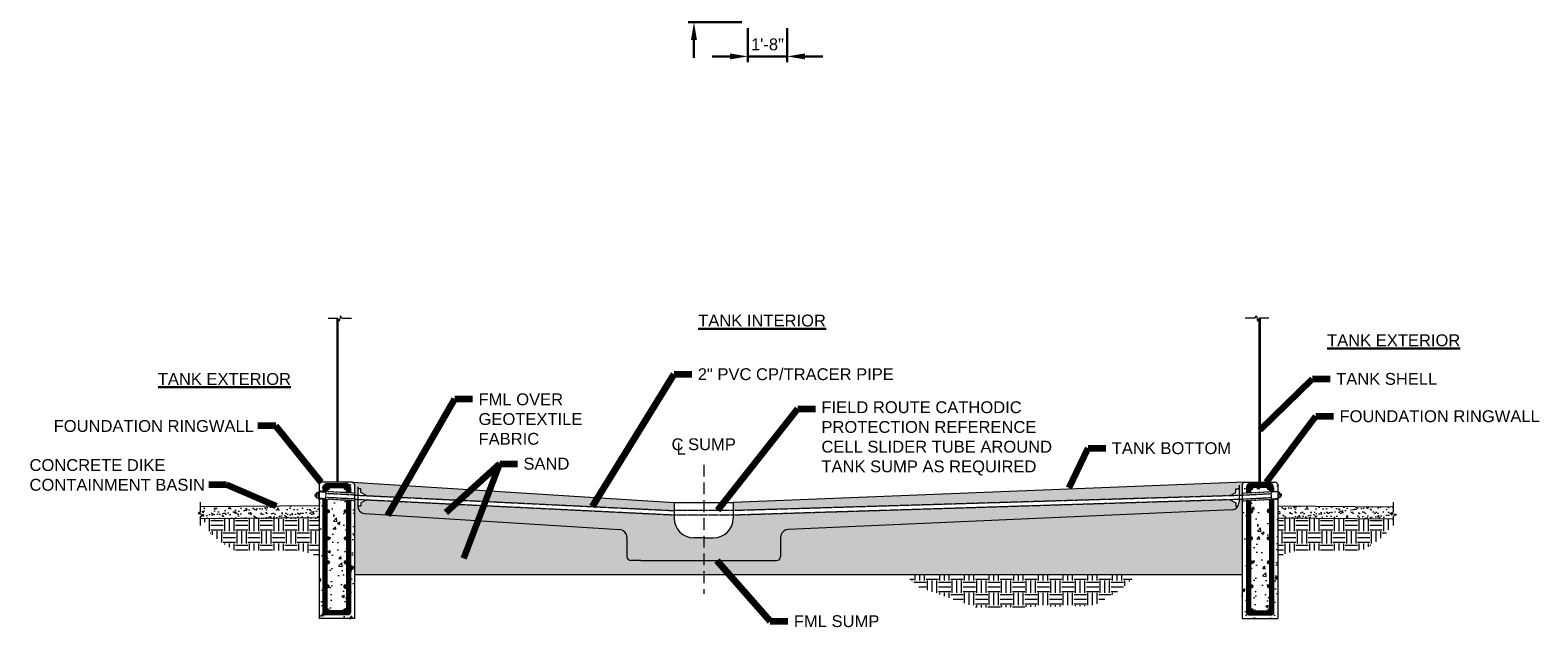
# Model space of a CAD drawing. Header units: inches. Extents: x -1412 to -265, y -396 to 498.
# Tile 4 of 5: x -1030 to -265, y -396 to -94. Entities that reach past the tile are written whole.
import ezdxf

# ---------------------------------------------------------------- set-up
doc = ezdxf.new("R2010")
doc.units = ezdxf.units.IN
doc.header["$MEASUREMENT"] = 0
for name, pattern in [('( Dashed )', [9, 6, -3]), ('HIDDEN', [0.19685, 0.15748, -0.03937]), ('HIDDEN2', [0.1875, 0.125, -0.0625])]:
    doc.linetypes.add(name, pattern=pattern)
doc.layers.get('DefPoints').update_dxf_attribs({"lineweight": 0})
for name, color, linetype, lineweight in [('G-ANNO-DIMS', 2, 'Continuous', 0), ('G-ANNO-MASK', 1, 'Continuous', 0), ('G-ANNO-NOTE', 4, 'Continuous', 30), ('G-ANNO-PATT', 250, 'Continuous', 0), ('G-ANNO-TEXT', 2, 'Continuous', 30), ('G-GRID-COOR', 2, 'Continuous', 13), ('M-DETL-LGHT', 3, 'Continuous', 0), ('M-DETL-MEDM', 5, 'Continuous', 0), ('M-DETL-MLGT', 2, 'Continuous', 0), ('S-REIN-RBAR', 1, 'Continuous', 70)]:
    doc.layers.add(name, color=color, linetype=linetype, lineweight=lineweight)
doc.styles.add("AEC_AC_09ArchDims-CC_1-4_1'", font='arial.ttf', dxfattribs={"height": 6})
doc.styles.add("AEC_AC_48Text-LeftTop_1-4_1'", font='arial.ttf', dxfattribs={"height": 6})
doc.dimstyles.new("AEC_AC_09_Arch-Dims_1-4_1'", dxfattribs={"dimtxt": 6, "dimasz": 9, "dimexe": 3, "dimexo": 3, "dimgap": 3, "dimtad": 1, "dimdec": 4, "dimzin": 15, "dimdsep": 46, "dimlunit": 4, "dimtxsty": "AEC_AC_09ArchDims-CC_1-4_1'", "dimcen": 0.09, "dimclrd": 256, "dimclre": 256, "dimazin": 2, "dimtfac": 0.7, "dimtdec": 4, "dimtix": 1, "dimtmove": 1, "dimatfit": 3, "dimfxl": 1, "dimfrac": 1, "dimtolj": 1, "dimtzin": 15, "dimlwd": 30, "dimlwe": 30, "dimarcsym": 0})
doc.dimstyles.new("AEC_AC_48_Notes_1-4_1'", dxfattribs={"dimtxt": 6, "dimasz": 9, "dimexe": 3, "dimexo": 3, "dimgap": 3, "dimtad": 1, "dimjust": 1, "dimdec": 3, "dimzin": 15, "dimdsep": 46, "dimlunit": 5, "dimtxsty": "AEC_AC_48Text-LeftTop_1-4_1'", "dimcen": 0.09, "dimclrd": 256, "dimclre": 256, "dimazin": 2, "dimtfac": 0.7, "dimtdec": 3, "dimtmove": 1, "dimatfit": 1, "dimfxl": 1, "dimfrac": 1, "dimtolj": 1, "dimtzin": 15, "dimlwd": 30, "dimlwe": 30, "dimarcsym": 0})
pattern_1 = [(0, (-2781.74, -3665.756), (6.249996, 6.249996), [6.249996, -6.249996]), (0, (-2781.74, -3663.412), (6.249996, 6.249996), [6.249996, -6.249996]), (0, (-2781.74, -3661.0684), (6.249996, 6.249996), [6.249996, -6.249996]), (90, (-2780.959, -3660.287), (-6.249996, 6.249996), [6.249996, -6.249996]), (90, (-2778.615, -3660.287), (-6.249996, 6.249996), [6.249996, -6.249996]), (90, (-2776.2714, -3660.287), (-6.249996, 6.249996), [6.249996, -6.249996])]

# ---------------------------------------------------------------- blocks, each defined once
blk = doc.blocks.new('*D60')
at = {"layer": 'DefPoints', "color": 0, "linetype": 'Continuous', "transparency": 16777216}
for p in [(-665.87, -89.68), (-645.87, -89.68), (-645.87, -107.03)]:
    blk.add_point(p, dxfattribs=at)
at = {"layer": 'G-ANNO-DIMS', "linetype": 'Continuous', "lineweight": 30, "transparency": 16777216}
for p, q in [((-665.87, -92.68), (-665.87, -110.03)), ((-645.87, -92.68), (-645.87, -110.03)), ((-674.87, -107.03), (-683.87, -107.03)), ((-665.87, -107.03), (-645.87, -107.03)), ((-636.87, -107.03), (-627.87, -107.03))]:
    blk.add_line(p, q, dxfattribs=at)
at = {"layer": 'G-ANNO-DIMS', "linetype": 'Continuous', "transparency": 16777216}
for points in [[(-674.87, -105.53), (-674.87, -108.53), (-665.87, -107.03)], [(-636.87, -105.53), (-636.87, -108.53), (-645.87, -107.03)]]:
    blk.add_solid(points, dxfattribs=at)
at = {"layer": 'G-ANNO-DIMS', "color": 0, "linetype": 'Continuous', "lineweight": 30, "transparency": 16777216, "insert": (-655.87, -100.97), "char_height": 6, "attachment_point": 5, "style": "AEC_AC_09ArchDims-CC_1-4_1'"}
blk.add_mtext('\\A1;1\'-8"', dxfattribs=at)
blk = doc.blocks.new('*D61')
at = {"layer": 'DefPoints', "color": 0, "linetype": 'Continuous', "transparency": 16777216}
for p in [(-665.87, -69.68), (-693.12, -89.68), (-665.87, -89.68)]:
    blk.add_point(p, dxfattribs=at)
at = {"layer": 'G-ANNO-DIMS', "linetype": 'Continuous', "lineweight": 30, "transparency": 16777216}
for p, q in [((-693.12, -60.68), (-693.12, -51.68)), ((-668.87, -69.68), (-696.12, -69.68)), ((-693.12, -69.68), (-693.12, -89.68)), ((-668.87, -89.68), (-696.12, -89.68)), ((-693.12, -98.68), (-693.12, -107.68))]:
    blk.add_line(p, q, dxfattribs=at)
at = {"layer": 'G-ANNO-DIMS', "linetype": 'Continuous', "transparency": 16777216}
for points in [[(-694.62, -60.68), (-691.62, -60.68), (-693.12, -69.68)], [(-694.62, -98.68), (-691.62, -98.68), (-693.12, -89.68)]]:
    blk.add_solid(points, dxfattribs=at)
at = {"layer": 'G-ANNO-DIMS', "color": 0, "linetype": 'Continuous', "lineweight": 30, "transparency": 16777216, "insert": (-699.18, -79.68), "char_height": 6, "attachment_point": 5, "rotation": 90, "style": "AEC_AC_09ArchDims-CC_1-4_1'"}
blk.add_mtext('\\A1;1\'-8"', dxfattribs=at)

msp = doc.modelspace()

# ---------------------------------------------------------------- hatches: boundary and pattern name
at = {"layer": 'G-ANNO-PATT'}
h = msp.add_hatch(dxfattribs=at)
h.set_pattern_fill('AR-CONC', color=256, style=0, pattern_type=2)
h.set_pattern_definition([(50, (-874.772, -325.266), (14.345, -1.255), [1.5, -16.5]), (355, (-874.772, -325.266), (-2.775, 15.044), [1.2, -13.2]), (100.45, (-873.576, -325.37), (11.57, 13.789), [1.275, -14.023]), (46.18, (-874.772, -321.266), (21.345, -3.31), [2.25, -24.75]), (96.64, (-872.993, -321.542), (18.693, 19.482), [1.912, -21.034]), (351.18, (-874.772, -321.266), (18.693, 19.482), [1.8, -19.8]), (21, (-872.772, -322.266), (11.938, -8.052), [1.5, -16.5]), (326, (-872.772, -322.266), (4.866, 14.503), [1.2, -13.2]), (71.45, (-871.777, -322.937), (16.804, 6.45), [1.275, -14.023]), (37.5, (-874.772, -325.266), (0.2432, 6.658), [0, -13.04, 0, -13.4, 0, -13.25]), (7.5, (-874.772, -325.266), (5.2614, 7.888), [0, -7.64, 0, -12.74, 0, -5.05]), (327.5, (-879.232, -325.266), (10.6764, -0.451), [0, -5, 0, -15.6, 0, -20.7]), (317.5, (-881.232, -325.266), (11.6637, 2.002), [0, -6.5, 0, -10.36, 0, -14.7])])
h.paths.add_polyline_path([(-883.18301, -327.46367), (-865.18308, -328.40715), (-865.18308, -323.94878), (-866.18308, -322.94878), (-882.18302, -322.94878), (-883.18301, -323.94878), (-883.18301, -327.46366)])
at = {"layer": 'G-ANNO-PATT', "lineweight": 13}
h = msp.add_hatch(dxfattribs=at)
h.set_pattern_fill('AR-SAND', color=256, style=0, pattern_type=2)
h.set_pattern_definition([(37.5, (-759.7848, -332.6886), (-0.12599, 3.85365), [0, -3.04, 0, -3.4, 0, -3.25]), (7.5, (-759.785, -332.6886), (3.53955, 5.6443), [0, -1.64, 0, -2.74, 0, -1.05]), (327.5, (-762.2448, -332.6886), (6.22828, 0.01132), [0, -1, 0, -3.6, 0, -4.7]), (317.5, (-762.245, -332.6886), (6.01225, 1.75535), [0, -0.5, 0, -2.36, 0, -2.7])])
h.paths.add_polyline_path([(-863.59977, -326.32811), (-861.99769, -326.32811), (-861.99769, -328.10077), (-858.90189, -329.72197), (-703.18301, -337.28565), (-703.18301, -333.1895), (-866.18308, -322.94878), (-865.18308, -323.94878), (-865.18308, -329.41541), (-864.08225, -329.47035), (-863.59977, -329.49378)])
h = msp.add_hatch(dxfattribs=at)
h.set_pattern_fill('AR-SAND', color=256, style=0, pattern_type=2)
h.set_pattern_definition([(37.5, (-512.5566, -329.1497), (-0.125987, 3.85365), [0, -3.04, 0, -3.4, 0, -3.25]), (7.5, (-512.5566, -329.1497), (3.53955, 5.6443), [0, -1.64, 0, -2.74, 0, -1.05]), (327.5, (-515.0166, -329.1497), (6.228284, 0.01132), [0, -1, 0, -3.6, 0, -4.7]), (317.5, (-515.0166, -329.1497), (6.01225, 1.75535), [0, -0.5, 0, -2.36, 0, -2.7])])
h.paths.add_polyline_path([(-415.18357, -329.41535), (-415.18357, -328.42238), (-415.18365, -328.42238), (-415.18357, -328.42237), (-415.18357, -323.94872), (-414.18358, -322.94872), (-673.18313, -333.1895), (-673.18313, -337.13948), (-421.31264, -329.60736), (-421.31298, -329.596), (-418.45762, -328.10071), (-418.45762, -326.32805), (-416.85554, -326.32805), (-416.85554, -329.47407), (-415.18357, -329.42407)])
at = {"layer": 'G-ANNO-PATT'}
h = msp.add_hatch(dxfattribs=at)
h.set_pattern_fill('AR-CONC', color=256, style=0, pattern_type=2)
h.set_pattern_definition([(50, (-407.534, -326.038), (14.345, -1.255), [1.5, -16.5]), (355, (-407.534, -326.038), (-2.775, 15.044), [1.2, -13.2]), (100.45, (-406.339, -326.143), (11.57, 13.789), [1.275, -14.023]), (46.18, (-407.534, -322.038), (21.345, -3.31), [2.25, -24.75]), (96.64, (-405.755, -322.314), (18.693, 19.482), [1.912, -21.034]), (351.18, (-407.534, -322.038), (18.693, 19.482), [1.8, -19.8]), (21, (-405.534, -323.038), (11.938, -8.052), [1.5, -16.5]), (326, (-405.534, -323.038), (4.866, 14.503), [1.2, -13.2]), (71.45, (-404.539, -323.709), (16.804, 6.45), [1.275, -14.023]), (37.5, (-407.534, -326.038), (0.2432, 6.6579), [0, -13.04, 0, -13.4, 0, -13.25]), (7.5, (-407.534, -326.038), (5.2614, 7.888), [0, -7.64, 0, -12.74, 0, -5.05]), (327.5, (-411.994, -326.038), (10.6764, -0.4511), [0, -5, 0, -15.6, 0, -20.7]), (317.5, (-413.994, -326.038), (11.6637, 2.002), [0, -6.5, 0, -10.36, 0, -14.7])])
h.paths.add_polyline_path([(-397.18365, -327.47889), (-397.18365, -323.94872), (-398.18364, -322.94872), (-414.18358, -322.94872), (-415.18357, -323.94872), (-415.18357, -328.42237)])
at = {"layer": 'G-ANNO-PATT', "lineweight": 13}
h = msp.add_hatch(dxfattribs=at)
h.set_pattern_fill('AR-SAND', color=256, style=0, pattern_type=2)
h.set_pattern_definition([(37.5, (-891.4003, -338.5266), (-0.12599, 3.85365), [0, -3.04, 0, -3.4, 0, -3.25]), (7.5, (-891.4003, -338.5266), (3.53955, 5.6443), [0, -1.64, 0, -2.74, 0, -1.05]), (327.5, (-893.8603, -338.5266), (6.22828, 0.01132), [0, -1, 0, -3.6, 0, -4.7]), (317.5, (-893.8603, -338.5266), (6.01225, 1.75535), [0, -0.5, 0, -2.36, 0, -2.7])])
h.paths.add_polyline_path([(-943.21349, -337.89908), (-944.4952, -338.69611), (-941.72911, -339.26697), (-943.21349, -340.07806), (-943.21349, -341.44871), (-883.18301, -340.94871), (-883.18301, -334.94873), (-943.21349, -335.44873)])
at = {"layer": 'G-ANNO-PATT'}
h = msp.add_hatch(dxfattribs=at)
h.set_pattern_fill('AR-CONC', color=256, style=0, pattern_type=2)
h.set_pattern_definition([(50, (-875.895, -346.611), (14.3452, -1.255), [1.5, -16.5]), (355, (-875.895, -346.611), (-2.775, 15.044), [1.2, -13.2]), (100.45, (-874.7, -346.716), (11.57, 13.789), [1.2748, -14.023]), (46.184, (-875.895, -342.611), (21.345, -3.3104), [2.25, -24.75]), (96.636, (-874.116, -342.887), (18.693, 19.482), [1.912, -21.034]), (351.184, (-875.895, -342.611), (18.693, 19.482), [1.8, -19.8]), (21, (-873.895, -343.611), (11.9381, -8.0524), [1.5, -16.5]), (326, (-873.895, -343.611), (4.8663, 14.503), [1.2, -13.2]), (71.45, (-872.9, -344.282), (16.8044, 6.4506), [1.2748, -14.023]), (37.5, (-875.895, -346.6114), (0.2432, 6.6579), [0, -13.04, 0, -13.4, 0, -13.25]), (7.5, (-875.895, -346.6114), (5.2614, 7.8882), [0, -7.64, 0, -12.74, 0, -5.05]), (327.5, (-880.355, -346.6114), (10.67645, -0.4511), [0, -5, 0, -15.6, 0, -20.7]), (317.5, (-882.355, -346.611), (11.6637, 2.0021), [0, -6.5, 0, -10.36, 0, -14.7])])
h.paths.add_polyline_path([(-883.18301, -331.36963), (-883.18301, -392.05849), (-865.18308, -392.05849), (-865.18308, -332.31174), (-881.6818, -331.4482), (-882.58098, -331.40114)])
at = {"layer": 'G-ANNO-PATT', "lineweight": 13}
h = msp.add_hatch(dxfattribs=at)
h.set_pattern_fill('AR-SAND', color=256, style=0, pattern_type=2)
h.set_pattern_definition([(37.5, (-584.8637, -353.332), (-0.125987, 3.853648), [0, -3.04, 0, -3.4, 0, -3.25]), (7.5, (-584.8637, -353.332), (3.53955, 5.64429), [0, -1.64, 0, -2.74, 0, -1.05]), (327.5, (-587.3237, -353.332), (6.228284, 0.01132), [0, -1, 0, -3.6, 0, -4.7]), (317.5, (-587.3237, -353.332), (6.01225, 1.75535), [0, -0.5, 0, -2.36, 0, -2.7])])
h.paths.add_polyline_path([(-416.85554, -332.98864, -0.373910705), (-420.29921, -336.94976), (-645.44618, -346.9162, 0.400050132), (-649.25186, -350.91148), (-649.25186, -360.60833, -0.414213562), (-651.25185, -362.60832), (-720.11431, -362.60832), (-725.11429, -362.60832, -0.414213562), (-727.11428, -360.60833), (-727.11428, -350.91148, 0.400050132), (-730.91997, -346.9162), (-860.1561, -338.80203, -0.373910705), (-863.59977, -334.8409), (-863.59977, -331.59655), (-864.1458, -331.56979), (-865.18308, -331.51895), (-865.18308, -369.75525), (-415.18293, -369.69361), (-415.18293, -332.32697), (-415.18365, -332.32697), (-415.18293, -332.32693), (-415.18293, -331.42707), (-416.85554, -331.47914)])
h = msp.add_hatch(dxfattribs=at)
h.set_pattern_fill('AR-SAND', color=256, style=0, pattern_type=2)
h.set_pattern_definition([(37.5, (-663.7684, -348.81), (-0.125987, 3.853648), [0, -3.04, 0, -3.4, 0, -3.25]), (7.5, (-663.7684, -348.81), (3.53955, 5.64429), [0, -1.64, 0, -2.74, 0, -1.05]), (327.5, (-666.2284, -348.81), (6.228284, 0.01132), [0, -1, 0, -3.6, 0, -4.7]), (317.5, (-666.2284, -348.81), (6.01225, 1.75535), [0, -0.5, 0, -2.36, 0, -2.7])])
h.paths.add_polyline_path([(-673.18313, -341.08946, -0.414213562), (-683.18309, -351.08942), (-688.18307, -351.08942), (-693.18305, -351.08942, -0.414213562), (-703.18301, -341.08946), (-703.18301, -339.45826), (-859.16045, -331.81411), (-861.99773, -333.29993), (-861.99773, -335.07259), (-863.57804, -335.07259), (-863.593, -335.07346, 0.357423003), (-860.1561, -338.80203), (-730.91997, -346.9162, -0.400050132), (-727.11428, -350.91148), (-727.11428, -360.60833, 0.414213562), (-725.11429, -362.60832), (-720.11431, -362.60832), (-651.25185, -362.60832, 0.414213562), (-649.25186, -360.60833), (-649.25186, -350.91148, -0.400050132), (-645.44618, -346.9162), (-420.29921, -336.94976, 0.224477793), (-417.44125, -335.07253), (-418.45758, -335.07253), (-418.45758, -333.29987), (-421.64944, -331.62837), (-421.6704, -331.62902), (-673.18313, -339.45826)])
at = {"layer": 'G-ANNO-PATT'}
h = msp.add_hatch(dxfattribs=at)
h.set_pattern_fill('AR-CONC', color=256, style=0, pattern_type=2)
h.set_pattern_definition([(50, (-407.534, -351.653), (14.3452, -1.255), [1.5, -16.5]), (355, (-407.534, -351.653), (-2.775, 15.044), [1.2, -13.2]), (100.45, (-406.339, -351.757), (11.57, 13.789), [1.2748, -14.023]), (46.184, (-407.534, -347.653), (21.345, -3.3104), [2.25, -24.75]), (96.636, (-405.755, -347.929), (18.693, 19.482), [1.912, -21.034]), (351.184, (-407.534, -347.653), (18.693, 19.482), [1.8, -19.8]), (21, (-405.534, -348.653), (11.938, -8.0524), [1.5, -16.5]), (326, (-405.534, -348.653), (4.8663, 14.503), [1.2, -13.2]), (71.45, (-404.539, -349.324), (16.8044, 6.4506), [1.2748, -14.023]), (37.5, (-407.534, -351.653), (0.2432, 6.6579), [0, -13.04, 0, -13.4, 0, -13.25]), (7.5, (-407.534, -351.653), (5.2614, 7.8882), [0, -7.64, 0, -12.74, 0, -5.05]), (327.5, (-411.994, -351.653), (10.67645, -0.4511), [0, -5, 0, -15.6, 0, -20.7]), (317.5, (-413.994, -351.653), (11.6637, 2.002), [0, -6.5, 0, -10.36, 0, -14.7])])
h.paths.add_polyline_path([(-415.18293, -392.05849), (-397.18301, -392.05849), (-397.18301, -340.92786), (-397.18365, -340.92786), (-397.18301, -340.92786), (-397.18301, -334.92789), (-397.18365, -334.92788), (-397.18301, -334.92788), (-397.18301, -331.96299), (-397.18365, -331.96299), (-397.18365, -331.35166), (-397.78575, -331.38429), (-397.78575, -331.41637), (-397.78748, -331.38438), (-398.6865, -331.43309), (-398.68492, -331.46343), (-398.68657, -331.4331), (-415.18293, -332.32693), (-415.18293, -332.32697), (-415.18293, -369.69361)])
at = {"layer": 'G-ANNO-PATT', "lineweight": 13}
h = msp.add_hatch(dxfattribs=at)
h.set_pattern_fill('AR-SAND', color=256, style=0, pattern_type=2)
h.set_pattern_definition([(37.5, (-369.8234, -338.1373), (-0.126, 3.85365), [0, -3.04, 0, -3.4, 0, -3.25]), (7.5, (-369.8234, -338.1373), (3.53955, 5.6443), [0, -1.64, 0, -2.74, 0, -1.05]), (327.5, (-372.2834, -338.1373), (6.22828, 0.01132), [0, -1, 0, -3.6, 0, -4.7]), (317.5, (-372.2834, -338.1373), (6.01225, 1.75535), [0, -0.5, 0, -2.36, 0, -2.7])])
h.paths.add_polyline_path([(-397.18301, -340.92786), (-338.47242, -341.41687), (-338.47242, -340.04623), (-336.98804, -339.23513), (-339.75413, -338.66427), (-338.47242, -337.86724), (-338.47242, -335.41689), (-397.18301, -334.92789), (-397.18301, -340.92786)])
at = {"layer": 'G-ANNO-PATT'}
h = msp.add_hatch(dxfattribs=at)
h.set_pattern_fill('EARTH', color=256, style=0, pattern_type=2)
h.set_pattern_definition(pattern_1)
h.paths.add_polyline_path([(-883.18416, -360.30503), (-883.18416, -340.92786), (-941.89597, -341.41688), (-938.66122, -348.25768), (-933.35593, -352.95842), (-926.12143, -357.41809), (-892.68886, -357.5328)])
h = msp.add_hatch(dxfattribs=at)
h.set_pattern_fill('EARTH', color=256, style=0, pattern_type=2)
h.set_pattern_definition(pattern_1)
h.paths.add_polyline_path([(-397.18365, -360.30503), (-397.18365, -340.92786), (-338.47184, -341.41688), (-341.70658, -348.25768), (-347.01188, -352.95842), (-354.24638, -357.41809), (-387.67895, -357.5328)])
h = msp.add_hatch(dxfattribs=at)
h.set_pattern_fill('EARTH', color=256, style=0, pattern_type=2)
h.set_pattern_definition([(0, (-2781.74, -3665.756), (6.249996, 6.249996), [6.249996, -6.249996]), (0, (-2781.74, -3663.412), (6.249996, 6.249996), [6.249996, -6.249996]), (0, (-2781.74, -3661.0684), (6.249996, 6.249996), [6.249996, -6.249996]), (90, (-2780.959, -3660.287), (-6.249996, 6.249996), [6.249996, -6.249996]), (90, (-2778.615, -3660.287), (-6.249996, 6.249996), [6.249996, -6.249996]), (90, (-2776.2714, -3660.287), (-6.249996, 6.249996), [6.249996, -6.249996])])
h.paths.add_polyline_path([(-475.94313, -376.67731), (-468.76635, -369.75525), (-586.2703, -369.75525), (-578.82771, -376.14647), (-549.32321, -386.50443), (-519.55289, -385.97325), (-490.57998, -385.70767)])
at = {"layer": 'M-DETL-MLGT', "linetype": 'HIDDEN'}
h = msp.add_hatch(color=256, dxfattribs=at)
h.paths.add_polyline_path([(-881.6818, -331.4482), (-882.58098, -331.40114), (-882.58098, -331.16124), (-881.66942, -331.20901)])
h.paths.add_polyline_path([(-881.66942, -327.78245), (-882.58098, -327.73468), (-882.55949, -327.49635), (-881.66942, -327.543)])
at = {"layer": 'M-DETL-MLGT', "linetype": 'HIDDEN', "extrusion": (0, 0, -1)}
h = msp.add_hatch(color=256, dxfattribs=at)
h.paths.add_polyline_path([(398.68492, -331.46343), (397.78575, -331.41637), (397.78575, -331.17647), (398.69731, -331.22424)])
h.paths.add_polyline_path([(398.69731, -327.79768), (397.78575, -327.74991), (397.80724, -327.51158), (398.69731, -327.55823)])

# ---------------------------------------------------------------- linework, layer by layer
at = {"layer": 'G-ANNO-MASK'}
for p, q in [((-878.55557, -239.75642), (-873.74776, -239.75642)), ((-872.93666, -241.2408), (-873.74776, -239.75642)), ((-872.3658, -238.47471), (-872.93666, -241.2408)), ((-871.56877, -239.75642), (-872.3658, -238.47471)), ((-871.56877, -239.75642), (-866.66808, -239.75642)), ((-408.79789, -239.75636), (-413.69858, -239.75636)), ((-408.79789, -239.75636), (-408.00086, -238.47466)), ((-408.00086, -238.47466), (-407.42999, -241.24074)), ((-407.42999, -241.24074), (-406.6189, -239.75636)), ((-401.81109, -239.75636), (-406.6189, -239.75636)), ((-943.21349, -337.89908), (-943.21349, -332.99839)), ((-338.47242, -337.86724), (-338.47242, -332.96655)), ((-943.21349, -337.89908), (-944.4952, -338.69611)), ((-944.4952, -338.69611), (-941.72911, -339.26697)), ((-941.72911, -339.26697), (-943.21349, -340.07806)), ((-943.21349, -344.88588), (-943.21349, -340.07806)), ((-338.47242, -337.86724), (-339.75413, -338.66427)), ((-339.75413, -338.66427), (-336.98804, -339.23513)), ((-336.98804, -339.23513), (-338.47242, -340.04623)), ((-338.47242, -344.85404), (-338.47242, -340.04623))]:
    msp.add_line(p, q, dxfattribs=at)
at = {"layer": 'G-ANNO-TEXT', "linetype": 'Continuous'}
for p, q in [((-690.9259, -245.13984), (-626.16782, -245.13984)), ((-372.10239, -255.14782), (-304.70411, -255.14782)), ((-964.7981, -274.78425), (-897.39982, -274.78425))]:
    msp.add_line(p, q, dxfattribs=at)
at = {"layer": 'G-GRID-COOR', "linetype": '( Dashed )'}
msp.add_line((-688.18307, -314.03235), (-688.18307, -379.52962), dxfattribs=at)
at = {"layer": 'M-DETL-LGHT'}
for p, q in [((-884.40237, -330.77702), (-884.25541, -328.0435)), ((-884.40237, -330.77702), (-884.25541, -328.0435)), ((-884.25528, -328.04339), (-883.39011, -328.0899)), ((-884.25528, -328.04339), (-883.39011, -328.0899)), ((-396.11144, -328.05862), (-396.97662, -328.10513)), ((-396.11144, -328.05862), (-396.97662, -328.10513)), ((-395.96436, -330.79225), (-396.11132, -328.05873)), ((-395.96436, -330.79225), (-396.11132, -328.05873)), ((-885.06561, -329.88469), (-885.0105, -328.85958)), ((-885.06561, -329.88469), (-885.0105, -328.85958)), ((-885.06561, -329.88469), (-884.35648, -329.92282)), ((-885.06561, -329.88469), (-884.35648, -329.92282)), ((-885.0105, -328.85958), (-884.30137, -328.8977)), ((-885.0105, -328.85958), (-884.30137, -328.8977)), ((-884.40237, -330.77702), (-883.53707, -330.82354)), ((-884.40237, -330.77702), (-883.53707, -330.82354)), ((-884.35648, -329.92282), (-884.35644, -329.92278)), ((-884.35648, -329.92282), (-884.35644, -329.92278)), ((-884.35644, -329.92278), (-884.30133, -328.89774)), ((-884.35644, -329.92278), (-884.30133, -328.89774)), ((-884.30133, -328.89774), (-884.30137, -328.8977)), ((-884.30133, -328.89774), (-884.30137, -328.8977)), ((-395.96436, -330.79225), (-396.82966, -330.83877)), ((-395.96436, -330.79225), (-396.82966, -330.83877)), ((-396.06539, -328.91297), (-396.06536, -328.91293)), ((-396.06539, -328.91297), (-396.06536, -328.91293)), ((-396.01029, -329.93801), (-396.06539, -328.91297)), ((-396.01029, -329.93801), (-396.06539, -328.91297)), ((-395.35623, -328.87481), (-396.06536, -328.91293)), ((-395.35623, -328.87481), (-396.06536, -328.91293)), ((-396.01025, -329.93805), (-396.01029, -329.93801)), ((-396.01025, -329.93805), (-396.01029, -329.93801)), ((-395.30112, -329.89992), (-396.01025, -329.93805)), ((-395.30112, -329.89992), (-396.01025, -329.93805)), ((-395.30112, -329.89992), (-395.35623, -328.87481)), ((-395.30112, -329.89992), (-395.35623, -328.87481))]:
    msp.add_line(p, q, dxfattribs=at)
at = {"layer": 'M-DETL-LGHT', "color": 3}
for p, q in [((-861.99769, -326.32811), (-863.59977, -326.32811)), ((-861.99769, -328.10077), (-861.99769, -326.32811)), ((-858.90189, -329.72197), (-861.99769, -328.10077)), ((-421.31298, -329.596), (-418.45762, -328.10071)), ((-418.45762, -326.32805), (-416.85554, -326.32805)), ((-418.45762, -328.10071), (-418.45762, -326.32805)), ((-883.18301, -334.94873), (-943.21349, -335.44873)), ((-861.99773, -335.07259), (-863.57804, -335.07259)), ((-859.16045, -331.81411), (-861.99773, -333.29993)), ((-861.99773, -333.29993), (-861.99773, -335.07259)), ((-421.67077, -331.6172), (-418.45758, -333.29987)), ((-418.45758, -333.29987), (-418.45758, -335.07253)), ((-418.45758, -335.07253), (-417.44125, -335.07253))]:
    msp.add_line(p, q, dxfattribs=at)
at = {"layer": 'M-DETL-LGHT', "linetype": 'HIDDEN'}
for p, q in [((-673.18313, -337.13948), (-414.89202, -329.41535)), ((-673.18313, -339.45826), (-414.89202, -331.41802)), ((-703.18301, -337.13948), (-673.18313, -337.13948)), ((-703.18301, -339.45826), (-673.18313, -339.45826))]:
    msp.add_line(p, q, dxfattribs=at)
at = {"layer": 'M-DETL-LGHT', "flags": 128}
for points in [[(-881.66942, -327.543), (-881.66942, -327.78245)], [(-398.69731, -327.55823), (-398.69731, -327.79768)], [(-882.58098, -331.16124), (-882.58098, -331.40114)], [(-881.66942, -331.20901), (-881.6818, -331.4482)], [(-398.69731, -331.22424), (-398.68492, -331.46343)], [(-397.78575, -331.17647), (-397.78575, -331.41637)]]:
    msp.add_lwpolyline(points, dxfattribs=at)
at = {"layer": 'M-DETL-LGHT', "linetype": 'HIDDEN'}
for points in [[(-865.18308, -329.41541), (-864.08225, -329.47035), (-703.18301, -337.28565)], [(-865.18308, -331.51895), (-864.1458, -331.56979), (-703.18301, -339.45826)]]:
    msp.add_lwpolyline(points, dxfattribs=at)
at = {"layer": 'M-DETL-MEDM'}
for p, q in [((-863.59977, -325.27392), (-863.59977, -331.59655)), ((-416.85554, -324.44533), (-416.85554, -332.98864)), ((-863.59977, -331.59655), (-863.59977, -334.8409)), ((-863.59977, -331.59655), (-863.59977, -334.8409)), ((-860.1561, -338.80203), (-730.91997, -346.9162)), ((-420.29921, -336.94976), (-645.44618, -346.9162)), ((-727.11428, -350.91148), (-727.11428, -360.60833)), ((-649.25186, -350.91148), (-649.25186, -360.60833)), ((-720.11431, -362.60832), (-725.11429, -362.60832)), ((-720.11431, -362.60832), (-651.25185, -362.60832))]:
    msp.add_line(p, q, dxfattribs=at)
for centre, radius, start, end in [((-859.59977, -334.8409), 4, 180, 262.00523294), ((-420.85554, -332.98864), 4, 277.99476706, 0), ((-731.11428, -350.91148), 4, 0, 87.21554245), ((-645.25186, -350.91148), 4, 92.78445755, 180), ((-725.11429, -360.60833), 1.99999, 180, 270), ((-651.25185, -360.60833), 1.99999, 270, 0)]:
    msp.add_arc(centre, radius, start, end, dxfattribs=at)
at = {"layer": 'M-DETL-MLGT'}
for p, q in [((-874.18301, -239.75642), (-874.18301, -322.94878)), ((-873.62051, -239.98929), (-873.62051, -322.94878)), ((-406.74615, -239.98923), (-406.74615, -322.94872)), ((-406.18365, -239.75636), (-406.18365, -322.94872)), ((-883.18301, -323.94878), (-882.18302, -322.94878)), ((-883.18301, -323.94878), (-883.18301, -327.70313)), ((-883.18301, -327.70313), (-883.18301, -392.05849)), ((-866.18308, -322.94878), (-882.18302, -322.94878)), ((-866.18308, -322.94878), (-865.18308, -323.94878)), ((-866.18308, -322.94878), (-703.18301, -333.1895)), ((-865.18308, -323.94878), (-865.18308, -329.41541)), ((-414.18358, -322.94872), (-673.18313, -333.1895)), ((-414.18358, -322.94872), (-415.18357, -323.94872)), ((-415.18357, -323.94872), (-415.18357, -329.41535)), ((-414.18358, -322.94872), (-398.18364, -322.94872)), ((-397.18365, -323.94872), (-398.18364, -322.94872)), ((-397.18365, -323.94872), (-397.18365, -327.70308)), ((-397.18301, -327.70313), (-397.18301, -392.05849)), ((-883.18301, -334.94873), (-943.21349, -335.44873)), ((-883.18308, -331.94776), (-883.18308, -331.33643)), ((-865.18308, -329.41541), (-865.18308, -392.05849)), ((-703.18301, -333.1895), (-703.18301, -341.08946)), ((-703.18301, -333.1895), (-673.18313, -333.1895)), ((-673.18313, -333.1895), (-673.18313, -341.08946)), ((-415.18293, -329.41541), (-415.18293, -392.05849)), ((-397.18365, -331.96299), (-397.18365, -331.35166)), ((-397.18365, -334.92788), (-338.47242, -335.41689)), ((-883.18301, -340.94871), (-943.21349, -341.44871)), ((-397.18365, -340.92786), (-338.47242, -341.41687)), ((-688.18307, -351.08942), (-693.18305, -351.08942)), ((-688.18307, -351.08942), (-683.18309, -351.08942)), ((-865.18308, -369.75525), (-415.18293, -369.69361)), ((-865.18308, -392.05849), (-883.18301, -392.05849)), ((-415.18293, -392.05849), (-397.18301, -392.05849))]:
    msp.add_line(p, q, dxfattribs=at)
at = {"layer": 'M-DETL-MLGT', "linetype": 'HIDDEN2'}
for p, q in [((-865.18308, -328.40715), (-883.18308, -327.46366)), ((-415.18365, -328.42238), (-397.18365, -327.47889)), ((-865.18308, -332.31174), (-883.18308, -331.36962)), ((-415.18365, -332.32697), (-397.18365, -331.38485))]:
    msp.add_line(p, q, dxfattribs=at)
at = {"layer": 'M-DETL-MLGT', "linetype": 'HIDDEN'}
for p, q in [((-865.18308, -331.41807), (-879.87562, -330.64807)), ((-865.18308, -329.41538), (-879.77095, -328.65087)), ((-415.18365, -329.43061), (-400.59577, -328.6661)), ((-415.18365, -331.4333), (-400.4911, -330.6633))]:
    msp.add_line(p, q, dxfattribs=at)
at = {"layer": 'M-DETL-MLGT'}
for centre, start, end in [((-693.18305, -341.08946), 180, 270), ((-683.18309, -341.08946), 270, 0)]:
    msp.add_arc(centre, 9.99996, start, end, dxfattribs=at)
at = {"layer": 'M-DETL-MLGT', "linetype": 'HIDDEN'}
for points in [[(-883.37885, -327.69287), (-879.73077, -327.88406), (-879.90985, -331.30122), (-883.55793, -331.11004)], [(-396.98788, -327.7081), (-400.63596, -327.89929), (-400.45687, -331.31645), (-396.80879, -331.12527)]]:
    msp.add_3dface(points, dxfattribs=at)
at = {"layer": 'S-REIN-RBAR', "flags": 128}
for points, format in [([(-880.09484, -325.55106, -0.414213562), (-879.09484, -324.55106), (-869.27125, -324.55106, -0.414213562), (-868.27125, -325.55106), (-868.27125, -326.10912)], "xyb"), ([(-400.27118, -325.55106, 0.414213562), (-401.27118, -324.55106), (-411.09476, -324.55106, 0.414213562), (-412.09476, -325.55106), (-412.09476, -326.10912)], "xyb"), ([(-878.5807, -337.13094, 1, 1, -1), (-878.5807, -338.13094, 1, 1, -1), (-878.5807, -337.13094, 0, 0, 0)], "xyseb"), ([(-869.7854, -337.13094, 1, 1, 1), (-869.7854, -338.13094, 1, 1, 1), (-869.7854, -337.13094, 0, 0, 0)], "xyseb"), ([(-410.58062, -337.13094, 1, 1, -1), (-410.58062, -338.13094, 1, 1, -1), (-410.58062, -337.13094, 0, 0, 0)], "xyseb"), ([(-401.78532, -337.13094, 1, 1, 1), (-401.78532, -338.13094, 1, 1, 1), (-401.78532, -337.13094, 0, 0, 0)], "xyseb"), ([(-878.5807, -363.00391, 1, 1, -1), (-878.5807, -364.00391, 1, 1, -1), (-878.5807, -363.00391, 0, 0, 0)], "xyseb"), ([(-869.7854, -363.00391, 1, 1, 1), (-869.7854, -364.00391, 1, 1, 1), (-869.7854, -363.00391, 0, 0, 0)], "xyseb"), ([(-410.58062, -363.00391, 1, 1, -1), (-410.58062, -364.00391, 1, 1, -1), (-410.58062, -363.00391, 0, 0, 0)], "xyseb"), ([(-401.78532, -363.00391, 1, 1, 1), (-401.78532, -364.00391, 1, 1, 1), (-401.78532, -363.00391, 0, 0, 0)], "xyseb"), ([(-878.71785, -375.16125, 1, 1, -1), (-878.71785, -376.16125, 1, 1, -1), (-878.71785, -375.16125, 0, 0, 0)], "xyseb"), ([(-869.92255, -375.16125, 1, 1, 1), (-869.92255, -376.16125, 1, 1, 1), (-869.92255, -375.16125, 0, 0, 0)], "xyseb"), ([(-410.44346, -375.16125, 1, 1, -1), (-410.44346, -376.16125, 1, 1, -1), (-410.44346, -375.16125, 0, 0, 0)], "xyseb"), ([(-401.64816, -375.16125, 1, 1, 1), (-401.64816, -376.16125, 1, 1, 1), (-401.64816, -375.16125, 0, 0, 0)], "xyseb"), ([(-878.85501, -387.31858, 1, 1, -1), (-878.85501, -388.31858, 1, 1, -1), (-878.85501, -387.31858, 0, 0, 0)], "xyseb"), ([(-870.05971, -387.31858, 1, 1, 1), (-870.05971, -388.31858, 1, 1, 1), (-870.05971, -387.31858, 0, 0, 0)], "xyseb"), ([(-410.30631, -387.31858, 1, 1, -1), (-410.30631, -388.31858, 1, 1, -1), (-410.30631, -387.31858, 0, 0, 0)], "xyseb"), ([(-401.51101, -387.31858, 1, 1, 1), (-401.51101, -388.31858, 1, 1, 1), (-401.51101, -387.31858, 0, 0, 0)], "xyseb")]:
    msp.add_lwpolyline(points, format=format, dxfattribs=at)
for points in [[(-880.09484, -326.88863), (-880.09484, -325.55106)], [(-880.09484, -327.62554), (-880.09484, -326.88863)], [(-868.27125, -326.10912), (-868.27125, -327.47302)], [(-868.27125, -327.47302), (-868.27125, -328.24528)], [(-412.09476, -326.10912), (-412.09476, -328.26047)], [(-400.27118, -327.64073), (-400.27118, -325.55106)], [(-880.09484, -355.2836), (-880.09484, -331.53126)], [(-868.27125, -332.1501), (-868.27125, -355.24847)], [(-412.09476, -332.1501), (-412.09476, -355.24847)], [(-400.27118, -355.2836), (-400.27118, -331.53126)], [(-868.27125, -355.24847), (-868.27125, -389.05849), (-880.09484, -389.05849), (-880.09484, -355.2836)], [(-412.09476, -355.24847), (-412.09476, -389.05849), (-400.27118, -389.05849), (-400.27118, -355.2836)]]:
    msp.add_lwpolyline(points, dxfattribs=at)
at = {"layer": 'S-REIN-RBAR', "const_width": 1, "flags": 128}
for points in [[(-878.5807, -325.4502, -1), (-878.5807, -326.4502, -1), (-878.5807, -325.4502)], [(-869.7854, -325.4502, 1), (-869.7854, -326.4502, 1), (-869.7854, -325.4502)], [(-410.58062, -325.4502, -1), (-410.58062, -326.4502, -1), (-410.58062, -325.4502)], [(-401.78532, -325.4502, 1), (-401.78532, -326.4502, 1), (-401.78532, -325.4502)], [(-878.44354, -350.84658, -1), (-878.44354, -351.84658, -1), (-878.44354, -350.84658)], [(-869.64824, -350.84658, 1), (-869.64824, -351.84658, 1), (-869.64824, -350.84658)], [(-410.71777, -350.84658, -1), (-410.71777, -351.84658, -1), (-410.71777, -350.84658)], [(-401.92248, -350.84658, 1), (-401.92248, -351.84658, 1), (-401.92248, -350.84658)]]:
    msp.add_lwpolyline(points, format="xyb", dxfattribs=at)

# ---------------------------------------------------------------- texts
at = {"layer": 'G-ANNO-NOTE', "linetype": '( Dashed )', "char_height": 6, "style": "AEC_AC_48Text-LeftTop_1-4_1'"}
for s, insert, attachment_point in [('2" PVC CP/TRACER PIPE', (-691.2036, -268.17394), 4), ('C SUMP', (-688.19351, -303.69935), 5), ('L', (-699.61602, -305.88205), 5)]:
    msp.add_mtext(s, dxfattribs=dict(at, insert=insert, attachment_point=attachment_point))
at = {"layer": 'G-ANNO-NOTE', "linetype": 'Continuous', "char_height": 6, "attachment_point": 4, "style": "AEC_AC_48Text-LeftTop_1-4_1'"}
for s, insert in [('TANK SHELL', (-367.61658, -270.54776)), ('FOUNDATION RINGWALL', (-365.91604, -289.48474)), ('TANK BOTTOM', (-481.37638, -305.69003)), ('FML SUMP', (-642.48206, -393.38459))]:
    msp.add_mtext(s, dxfattribs=dict(at, insert=insert))
at = {"layer": 'G-ANNO-NOTE', "char_height": 6, "attachment_point": 7, "style": "AEC_AC_48Text-LeftTop_1-4_1'"}
for s, insert, width in [('FML OVER GEOTEXTILE FABRIC', (-802.31232, -303.96616), 69.0927071), ('CONCRETE DIKE CONTAINMENT BASIN', (-1029.93936, -327.28475), 97.3801069)]:
    msp.add_mtext(s, dxfattribs=dict(at, insert=insert, width=width))
at = {"layer": 'G-ANNO-NOTE', "linetype": 'Continuous', "insert": (-628.5202, -319.53129), "char_height": 6, "width": 127.1036292, "attachment_point": 7, "style": "AEC_AC_48Text-LeftTop_1-4_1'"}
msp.add_mtext('FIELD ROUTE CATHODIC PROTECTION REFERENCE CELL SLIDER TUBE AROUND TANK SUMP AS REQUIRED', dxfattribs=at)
at = {"layer": 'G-ANNO-NOTE', "char_height": 6, "style": "AEC_AC_48Text-LeftTop_1-4_1'"}
for s, insert, attachment_point in [('FOUNDATION RINGWALL', (-1017.69476, -297.47766), 7), ('SAND ', (-779.55555, -313.53557), 4)]:
    msp.add_mtext(s, dxfattribs=dict(at, insert=insert, attachment_point=attachment_point))
at = {"layer": 'G-ANNO-TEXT', "linetype": 'Continuous', "char_height": 6, "attachment_point": 5, "style": "AEC_AC_48Text-LeftTop_1-4_1'"}
for s, insert in [('TANK INTERIOR', (-658.62936, -240.97619)), ('TANK EXTERIOR', (-338.46267, -250.98417)), ('TANK EXTERIOR', (-931.15838, -270.62059))]:
    msp.add_mtext(s, dxfattribs=dict(at, insert=insert))

# ---------------------------------------------------------------- dimensions: what is measured, and where the dimension line sits
at = {"layer": 'G-ANNO-DIMS', "linetype": 'Continuous', "lineweight": 30}
dim = msp.add_linear_dim(base=(-693.11691, -89.68069), p1=(-665.86749, -69.68069), p2=(-665.86749, -89.68069), angle=270, dimstyle="AEC_AC_09_Arch-Dims_1-4_1'", dxfattribs=at)
dim.commit()
dim.dimension.update_dxf_attribs({"geometry": '*D61', "text_midpoint": (-699.18034, -79.68069)})
dim = msp.add_linear_dim(base=(-645.86749, -107.03486), p1=(-665.86749, -89.68069), p2=(-645.86749, -89.68069), dimstyle="AEC_AC_09_Arch-Dims_1-4_1'", dxfattribs=at)
dim.commit()
dim.dimension.update_dxf_attribs({"geometry": '*D60', "text_midpoint": (-655.86749, -100.97142)})

# ---------------------------------------------------------------- leaders
at = {"layer": 'G-ANNO-NOTE', "lineweight": 30, "annotation_type": 0, "has_hookline": 1}
for points, hookline_direction, text_width in [([(-744.64359, -335.2718), (-703.2036, -268.17394), (-694.2036, -268.17394)], 0, 98.69714), ([(-848.22689, -339.59966), (-814.31232, -280.6529), (-805.31232, -280.6529)], 0, 51.7367), ([(-882.18302, -322.94878), (-905.13988, -294.37477), (-914.13988, -294.37477)], 1, 100.53479), ([(-818.73212, -338.25152), (-791.55555, -313.53557), (-782.55555, -313.53557)], 0, 22.46521), ([(-904.91528, -334.967), (-930.07046, -324.18186), (-939.07046, -324.18186)], 1, 87.84311)]:
    msp.add_leader(points, dimstyle="AEC_AC_48_Notes_1-4_1'", override={"dimtad": 0, "dimclrd": 0, "dimlwd": 65534}, dxfattribs=dict(at, hookline_direction=hookline_direction, text_width=text_width))
at = {"layer": 'G-ANNO-NOTE', "linetype": 'Continuous', "lineweight": 30, "annotation_type": 0, "has_hookline": 1, "hookline_direction": 0}
for points, text_width in [([(-406.18365, -296.42145), (-379.61658, -270.54776), (-370.61658, -270.54776)], 50.74625), ([(-680.98707, -337.13948), (-640.5202, -285.74699), (-631.5202, -285.74699)], 116.04638), ([(-402.83966, -322.94872), (-377.91604, -289.48474), (-368.91604, -289.48474)], 100.53479), ([(-502.98377, -325.76947), (-493.37638, -305.69003), (-484.37638, -305.69003)], 59.70532), ([(-681.48301, -362.60832), (-654.48206, -393.38459), (-645.48206, -393.38459)], 42.25784)]:
    msp.add_leader(points, dimstyle="AEC_AC_48_Notes_1-4_1'", override={"dimtad": 0, "dimclrd": 0, "dimlwd": 65534}, dxfattribs=dict(at, text_width=text_width))
at = {"layer": 'G-ANNO-NOTE', "lineweight": 30}
msp.add_leader([(-809.74813, -361.39464), (-791.55555, -313.53557)], dimstyle="AEC_AC_48_Notes_1-4_1'", override={"dimclrd": 0, "dimlwd": 65534}, dxfattribs=at)

doc.saveas('drawing.dxf')
